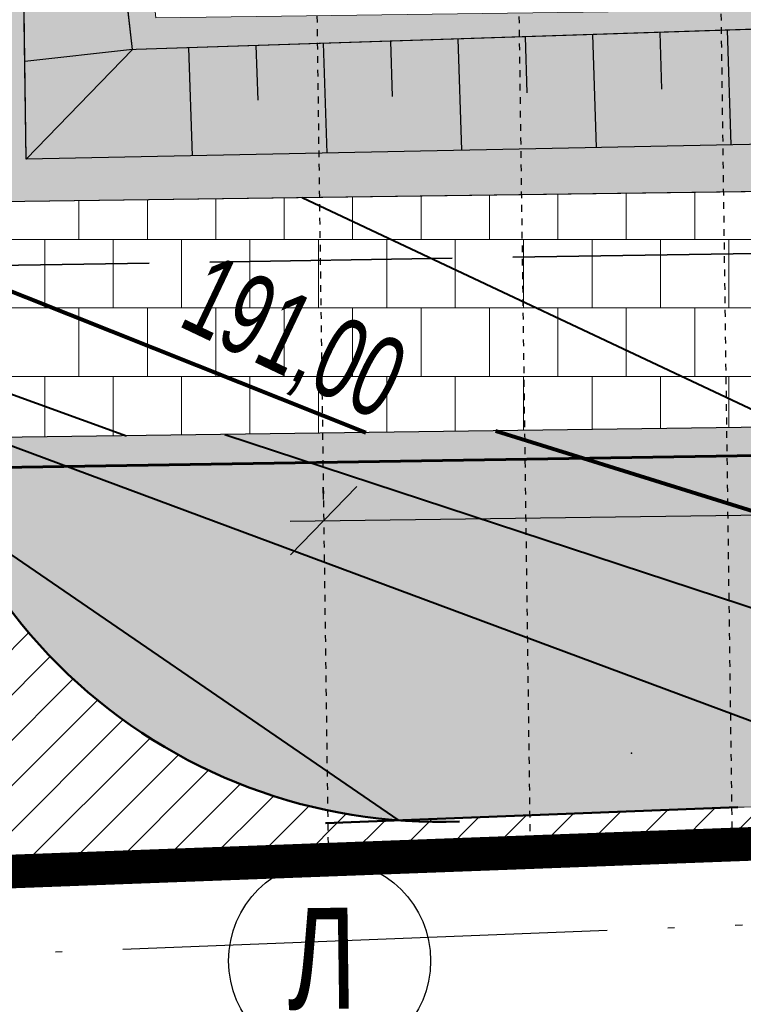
# Model space of a CAD drawing. Header units: millimetres. Extents: x -1417942937 to 6455317, y -572870874 to 774296.
# Tile 46 of 76: x 3227626 to 3227637, y 387129 to 387144. Entities that reach past the tile are written whole.
import ezdxf

# ---------------------------------------------------------------- set-up
doc = ezdxf.new("R2010")
doc.units = ezdxf.units.MM
for name, pattern in [('ACAD_ISO02W100', [15, 12, -3]), ('ACAD_ISO04W100', [30, 24, -3, 0, -3]), ('ОСЕВАЯ', [2, 1.25, -0.25, 0.25, -0.25])]:
    doc.linetypes.add(name, pattern=pattern)
for name, color, linetype in [('02 ВПгоризонтали', 1, 'Continuous'), ('1 Граница благоустройства', 7, 'Continuous'), ('1 Здание', 7, 'Continuous'), ('1 Здание 31.10.22', 7, 'Continuous'), ('1 Координаты', 7, 'Continuous'), ('1 Оси', 7, 'Continuous'), ('1 откос', 7, 'Continuous'), ('1 Разбивочный 1', 7, 'Continuous'), ('ТОЧКИ_ОБОСНОВАНИЯ', 255, 'Continuous')]:
    doc.layers.add(name, color=color, linetype=linetype)
for name, color, linetype, lineweight, true_color in [('41вспом', 7, 'Continuous', 5, 0xac0662), ('41газон', 7, 'Continuous', 20, 0x525229), ('41газон за', 7, 'Continuous', 20, 0x1dd214), ('41откос', 7, 'Continuous', 20, 0xc51dd7), ('41плитка ус', 7, 'Continuous', 20, 0xc37341), ('41плитка1', 7, 'Continuous', 20, 0xd0b89f), ('41проезд', 7, 'Continuous', 20, 0xfff0c2), ('41проезд за', 7, 'Continuous', 20, 0xffc20a)]:
    doc.layers.add(name, color=color, linetype=linetype, lineweight=lineweight, true_color=true_color)
doc.layers.add('ИГ геология', color=7, linetype='Continuous', lineweight=25)
doc.styles.add('ACAD14', font='arial.ttf', dxfattribs={"width": 0.75, "height": 1.5})
doc.dimstyles.new('Генплан-чел', dxfattribs={"dimtxt": 1.5, "dimasz": 0.5, "dimexe": 0.5, "dimexo": 0.5, "dimtad": 1, "dimzin": 0, "dimdsep": 46, "dimtxsty": 'ACAD14', "dimblk": 'OBLIQUE', "dimcen": 1, "dimdle": 0.5, "dimclrd": 256, "dimclre": 256, "dimclrt": 256, "dimadec": 8, "dimazin": 2, "dimtfac": 1, "dimtmove": 0, "dimatfit": 3, "dimldrblk": 'OPEN30', "dimfxl": 0.5, "dimtfill": 1, "dimtfillclr": 256, "dimtolj": 1, "dimtzin": 0, "dimlwd": -1, "dimlwe": -1, "dimarcsym": 0})
doc.dimstyles.new('Генплан-чел-1', dxfattribs={"dimtxt": 1.5, "dimasz": 1, "dimexe": 0.5, "dimexo": 0.5, "dimgap": 0.2, "dimtad": 1, "dimzin": 0, "dimdsep": 46, "dimtxsty": 'ACAD14', "dimblk": 'OBLIQUE', "dimcen": 1, "dimdle": 0.5, "dimclrd": 256, "dimclre": 256, "dimclrt": 256, "dimadec": 4, "dimazin": 2, "dimtfac": 1, "dimtmove": 0, "dimatfit": 3, "dimldrblk": 'OPEN30', "dimfxl": 0.5, "dimtfill": 1, "dimtfillclr": 256, "dimtolj": 1, "dimtzin": 0, "dimlwd": -1, "dimlwe": -1, "dimarcsym": 0})
picture_1 = doc.add_image_def('image2.tif', size_in_pixel=(27388, 31050))
pattern_1 = [(0, (0, 0), (0.15875, 0.3175), [0, -0.3175])]
pattern_2 = [(45, (0, 0), (-0.3367596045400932, 0.3367596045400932), [])]

# ---------------------------------------------------------------- blocks, each defined once
blk = doc.blocks.new('*D29')
at = {"layer": 'Defpoints', "color": 0, "lineweight": 50, "transparency": 16777216}
for p in [(6454558.303988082, 773694.6143965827), (6454558.488795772, 773691.5940054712), (3226949.057835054, 386509.6432582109)]:
    blk.add_point(p, dxfattribs=at)
at = {"layer": 'ИГ геология', "transparency": 16777216}
for p, q in [((6454558.303988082, 773693.6143965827), (6454558.303988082, 773703.405239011)), ((6454558.488795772, 773692.6143965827), (6454558.303988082, 773693.6143965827)), ((6454558.488795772, 773692.0940054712), (6454558.488795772, 773692.6143965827))]:
    blk.add_line(p, q, dxfattribs=at)
at = {"layer": 'ИГ геология', "transparency": 16777216, "insert": (6454556.912617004, 773699.3223177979), "char_height": 1.5, "attachment_point": 5, "rotation": 90, "style": 'ACAD14', "bg_fill": 3, "box_fill_scale": 1.1, "bg_fill_color": 256, "bg_fill_true_color": 13158600, "bg_fill_transparency": 0}
blk.add_mtext('\\A1;3227609.43', dxfattribs=at)
blk = doc.blocks.new('_Oblique')
at = {"color": 0, "linetype": 'ByBlock', "lineweight": -2}
blk.add_line((-0.5, -0.5), (0.5, 0.5), dxfattribs=at)
blk = doc.blocks.new('_Open30')
at = {"color": 0, "linetype": 'ByBlock', "lineweight": -2}
for p, q in [((-1, 0.26794919), (0, 0)), ((0, 0), (-1, -0.26794919)), ((0, 0), (-1, 0))]:
    blk.add_line(p, q, dxfattribs=at)
blk = doc.blocks.new('*D25')
at = {"layer": 'Defpoints', "color": 0, "lineweight": 50, "transparency": 16777216}
for p in [(6454562.788489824, 773693.8040312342), (6454558.488795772, 773691.5940054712), (3226949.057835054, 386509.6432582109)]:
    blk.add_point(p, dxfattribs=at)
at = {"layer": 'ИГ геология', "transparency": 16777216}
for p, q in [((6454560.788489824, 773691.5940054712), (6454561.788489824, 773693.8040312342)), ((6454561.788489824, 773693.8040312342), (6454570.713711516, 773693.8040312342)), ((6454558.988795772, 773691.5940054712), (6454560.788489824, 773691.5940054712))]:
    blk.add_line(p, q, dxfattribs=at)
at = {"layer": 'ИГ геология', "transparency": 16777216, "insert": (6454567.06360067, 773695.195402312), "char_height": 1.5, "attachment_point": 5, "style": 'ACAD14', "bg_fill": 3, "box_fill_scale": 1.1, "bg_fill_color": 256, "bg_fill_true_color": 13158600, "bg_fill_transparency": 0}
blk.add_mtext('\\A1;387181.95', dxfattribs=at)
blk = doc.blocks.new('*D30')
at = {"layer": 'Defpoints', "color": 0, "lineweight": 50, "transparency": 16777216}
for p in [(6454615.395190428, 773691.5940054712), (6454608.624653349, 773688.1099330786), (3226949.057835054, 386509.6432582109)]:
    blk.add_point(p, dxfattribs=at)
at = {"layer": 'ИГ геология', "transparency": 16777216}
for p, q in [((6454610.624653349, 773691.5940054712), (6454609.624653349, 773688.1099330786)), ((6454614.895190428, 773691.5940054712), (6454610.624653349, 773691.5940054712)), ((6454609.624653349, 773688.1099330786), (6454600.699431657, 773688.1099330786))]:
    blk.add_line(p, q, dxfattribs=at)
at = {"layer": 'ИГ геология', "transparency": 16777216, "insert": (6454604.349542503, 773689.5013041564), "char_height": 1.5, "attachment_point": 5, "style": 'ACAD14', "bg_fill": 3, "box_fill_scale": 1.1, "bg_fill_color": 256, "bg_fill_true_color": 13158600, "bg_fill_transparency": 0}
blk.add_mtext('\\A1;387181.95', dxfattribs=at)
blk = doc.blocks.new('*D26')
at = {"layer": 'Defpoints', "color": 0, "lineweight": 50, "transparency": 16777216}
for p in [(6454615.640108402, 773693.469116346), (6454615.395190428, 773691.5940054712), (3226949.057835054, 386509.6432582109)]:
    blk.add_point(p, dxfattribs=at)
at = {"layer": 'ИГ геология', "transparency": 16777216}
for p, q in [((6454615.640108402, 773692.469116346), (6454615.640108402, 773702.2553544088)), ((6454615.395190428, 773692.0940054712), (6454615.395190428, 773692.5940054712)), ((6454615.395190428, 773692.5940054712), (6454615.640108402, 773692.469116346))]:
    blk.add_line(p, q, dxfattribs=at)
at = {"layer": 'ИГ геология', "transparency": 16777216, "insert": (6454614.248737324, 773698.1747353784), "char_height": 1.5, "attachment_point": 5, "rotation": 90, "style": 'ACAD14', "bg_fill": 3, "box_fill_scale": 1.1, "bg_fill_color": 256, "bg_fill_true_color": 13158600, "bg_fill_transparency": 0}
blk.add_mtext('\\A1;3227666.34', dxfattribs=at)
blk = doc.blocks.new('*D31')
at = {"layer": 'Defpoints', "color": 0, "lineweight": 50, "transparency": 16777216}
for p in [(6454620.884130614, 773647.1289968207), (6454616.242581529, 773646.7080288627), (3226949.057835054, 386509.6432582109)]:
    blk.add_point(p, dxfattribs=at)
at = {"layer": 'ИГ геология', "transparency": 16777216}
for p, q in [((6454618.884130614, 773646.7080288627), (6454619.884130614, 773647.1289968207)), ((6454619.884130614, 773647.1289968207), (6454628.800143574, 773647.1289968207)), ((6454616.742581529, 773646.7080288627), (6454618.884130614, 773646.7080288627))]:
    blk.add_line(p, q, dxfattribs=at)
at = {"layer": 'ИГ геология', "transparency": 16777216, "insert": (6454625.154637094, 773648.5203678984), "char_height": 1.5, "attachment_point": 5, "style": 'ACAD14', "bg_fill": 3, "box_fill_scale": 1.1, "bg_fill_color": 256, "bg_fill_true_color": 13158600, "bg_fill_transparency": 0}
blk.add_mtext('\\A1;387137.06', dxfattribs=at)
blk = doc.blocks.new('*D27')
at = {"layer": 'Defpoints', "color": 0, "lineweight": 50, "transparency": 16777216}
for p in [(6454616.242581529, 773646.7080288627), (6454615.749184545, 773644.6369190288), (3226949.057835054, 386509.6432582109)]:
    blk.add_point(p, dxfattribs=at)
at = {"layer": 'ИГ геология', "transparency": 16777216}
for p, q in [((6454616.242581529, 773646.2080288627), (6454616.242581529, 773645.7080288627)), ((6454616.242581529, 773645.7080288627), (6454615.749184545, 773645.6369190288)), ((6454615.749184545, 773645.6369190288), (6454615.749184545, 773635.8437744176))]:
    blk.add_line(p, q, dxfattribs=at)
at = {"layer": 'ИГ геология', "transparency": 16777216, "insert": (6454614.357813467, 773639.9278467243), "char_height": 1.5, "attachment_point": 5, "rotation": 90, "style": 'ACAD14', "bg_fill": 3, "box_fill_scale": 1.1, "bg_fill_color": 256, "bg_fill_true_color": 13158600, "bg_fill_transparency": 0}
blk.add_mtext('\\A1;3227667.18', dxfattribs=at)
blk = doc.blocks.new('*D32')
at = {"layer": 'Defpoints', "color": 0, "lineweight": 50, "transparency": 16777216}
for p in [(6454563.961053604, 773650.5165629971), (6454558.899300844, 773646.6569881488), (3226949.057835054, 386509.6432582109)]:
    blk.add_point(p, dxfattribs=at)
at = {"layer": 'ИГ геология', "transparency": 16777216}
for p, q in [((6454561.961053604, 773646.6569881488), (6454562.961053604, 773650.5165629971)), ((6454562.961053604, 773650.5165629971), (6454571.660661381, 773650.5165629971)), ((6454559.399300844, 773646.6569881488), (6454561.961053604, 773646.6569881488))]:
    blk.add_line(p, q, dxfattribs=at)
at = {"layer": 'ИГ геология', "transparency": 16777216, "insert": (6454568.123357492, 773651.9079340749), "char_height": 1.5, "attachment_point": 5, "style": 'ACAD14', "bg_fill": 3, "box_fill_scale": 1.1, "bg_fill_color": 256, "bg_fill_true_color": 13158600, "bg_fill_transparency": 0}
blk.add_mtext('\\A1;387137.01', dxfattribs=at)
blk = doc.blocks.new('*D28')
at = {"layer": 'Defpoints', "color": 0, "lineweight": 50, "transparency": 16777216}
for p in [(6454557.437152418, 773650.2809526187), (6454558.899300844, 773646.6569881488), (3226949.057835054, 386509.6432582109)]:
    blk.add_point(p, dxfattribs=at)
at = {"layer": 'ИГ геология', "transparency": 16777216}
for p, q in [((6454557.437152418, 773649.2809526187), (6454557.437152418, 773659.0671906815)), ((6454558.899300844, 773648.2809526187), (6454557.437152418, 773649.2809526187)), ((6454558.899300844, 773647.1569881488), (6454558.899300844, 773648.2809526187))]:
    blk.add_line(p, q, dxfattribs=at)
at = {"layer": 'ИГ геология', "transparency": 16777216, "insert": (6454556.04578134, 773654.9865716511), "char_height": 1.5, "attachment_point": 5, "rotation": 90, "style": 'ACAD14', "bg_fill": 3, "box_fill_scale": 1.1, "bg_fill_color": 256, "bg_fill_true_color": 13158600, "bg_fill_transparency": 0}
blk.add_mtext('\\A1;3227609.84', dxfattribs=at)
blk = doc.blocks.new('*D113')
at = {"layer": '1 Разбивочный 1', "color": 1, "lineweight": 30, "transparency": 16777216}
for p, q in [((3227657.396956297, 387137.2092823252), (3227657.394511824, 387137.3910467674)), ((3227630.399397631, 387136.846203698), (3227630.396953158, 387137.0279681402)), ((3227629.903722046, 387136.5212896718), (3227657.901190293, 387136.8978156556))]:
    blk.add_line(p, q, dxfattribs=at)
at = {"layer": 'Defpoints', "color": 0, "transparency": 16777216}
for p in [(3227657.401235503, 387136.8910919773), (3227657.403679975, 387136.7093275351), (3227630.406121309, 387136.3462489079)]:
    blk.add_point(p, dxfattribs=at)
at = {"layer": '1 Разбивочный 1', "color": 1, "lineweight": 30, "transparency": 16777216}
for p, rotation in [((3227657.401235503, 387136.8910919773), 0.7704999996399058), ((3227630.403676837, 387136.5280133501), 180.7704999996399)]:
    blk.add_blockref('_Oblique', p, dxfattribs=dict(at, rotation=rotation))
at = {"layer": '1 Разбивочный 1', "color": 1, "lineweight": 50, "transparency": 16777216, "insert": (3227644.588656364, 387137.6847278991), "char_height": 1.5, "attachment_point": 5, "rotation": 0.7704999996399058, "style": 'ACAD14', "bg_fill": 3, "box_fill_scale": 1.1, "bg_fill_color": 256, "bg_fill_true_color": 13158600, "bg_fill_transparency": 0}
blk.add_mtext('\\A1;27.00', dxfattribs=at)
blk = doc.blocks.new('егыук5к')
at = {"layer": '1 Оси', "color": 1, "linetype": 'ОСЕВАЯ', "lineweight": 25}
for p, q in [((-52577.81706735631, -43882.576405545), (-84716.18023865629, -43882.576405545)), ((-52827.81706735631, -46882.57640554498), (-84717.68023865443, -46882.576405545)), ((-52827.81706735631, -49882.57640554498), (-84717.68023865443, -49882.576405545))]:
    blk.add_line(p, q, dxfattribs=at)
at = {"layer": '1 Оси', "color": 1, "lineweight": 30, "ltscale": 100}
blk.add_circle((-86216.18023865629, -43882.576405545), 1500, dxfattribs=at)
at = {"layer": '1 Оси', "color": 1, "lineweight": 30, "ltscale": 100, "insert": (-85428.95135428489, -43253.98285705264), "char_height": 1500, "attachment_point": 1, "rotation": 270, "style": 'ACAD14'}
blk.add_mtext('\\A1;{\\pql;\\fArial|b0|i0|c204|p38;Л}', dxfattribs=at)

msp = doc.modelspace()

# ---------------------------------------------------------------- linework, layer by layer
at = {"layer": 'ТОЧКИ_ОБОСНОВАНИЯ'}
for p in [(3227634.97228963, 387133.0761923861, 0.0200000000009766), (3227636.19228962, 387131.7661923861, -0.0199999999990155)]:
    msp.add_point(p, dxfattribs=at)

# ---------------------------------------------------------------- pictures from other files: only their frames are drawn
image = msp.add_image(picture_1, insert=(3227525.614622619, 387085.3361425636), size_in_units=(684.5630873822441, 776.0947810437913))
image.dxf.flags = 7

# ---------------------------------------------------------------- next in the draw order: dimensions: what is measured, and where the dimension line sits
at = {"layer": 'ИГ геология'}
dim = msp.add_ordinate_dim(feature_location=(6454558.488795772, 773691.5940054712), offset=(-0.18480768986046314, 3.0203911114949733), dtype=1, origin=(3226949.057835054, 386509.6432582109), dimstyle='Генплан-чел', dxfattribs=at)
dim.commit()
dim.dimension.update_dxf_attribs({"geometry": '*D29', "text_midpoint": (6454556.912617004, 773699.3223177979)})

# ---------------------------------------------------------------- next in the draw order: dimensions: what is measured, and where the dimension line sits
dim = msp.add_ordinate_dim(feature_location=(6454558.488795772, 773691.5940054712), offset=(4.299694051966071, 2.2100257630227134), dtype=0, origin=(3226949.057835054, 386509.6432582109), dimstyle='Генплан-чел', dxfattribs=at)
dim.commit()
dim.dimension.update_dxf_attribs({"geometry": '*D25', "text_midpoint": (6454567.06360067, 773695.195402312)})

# ---------------------------------------------------------------- next in the draw order: dimensions: what is measured, and where the dimension line sits
dim = msp.add_ordinate_dim(feature_location=(6454615.395190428, 773691.5940054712), offset=(-6.770537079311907, -3.48407239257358), dtype=0, origin=(3226949.057835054, 386509.6432582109), dimstyle='Генплан-чел', dxfattribs=at)
dim.commit()
dim.dimension.update_dxf_attribs({"geometry": '*D30', "text_midpoint": (6454604.349542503, 773689.5013041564)})

# ---------------------------------------------------------------- next in the draw order: dimensions: what is measured, and where the dimension line sits
dim = msp.add_ordinate_dim(feature_location=(6454615.395190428, 773691.5940054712), offset=(0.24491797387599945, 1.8751108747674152), dtype=1, origin=(3226949.057835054, 386509.6432582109), dimstyle='Генплан-чел', dxfattribs=at)
dim.commit()
dim.dimension.update_dxf_attribs({"geometry": '*D26', "text_midpoint": (6454614.248737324, 773698.1747353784)})

# ---------------------------------------------------------------- next in the draw order: dimensions: what is measured, and where the dimension line sits
dim = msp.add_ordinate_dim(feature_location=(6454616.242581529, 773646.7080288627), offset=(4.641549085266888, 0.4209679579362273), dtype=0, origin=(3226949.057835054, 386509.6432582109), dimstyle='Генплан-чел', dxfattribs=at)
dim.commit()
dim.dimension.update_dxf_attribs({"geometry": '*D31', "text_midpoint": (6454625.154637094, 773648.5203678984)})

# ---------------------------------------------------------------- next in the draw order: dimensions: what is measured, and where the dimension line sits
dim = msp.add_ordinate_dim(feature_location=(6454616.242581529, 773646.7080288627), offset=(-0.4933969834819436, -2.0711098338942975), dtype=1, origin=(3226949.057835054, 386509.6432582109), dimstyle='Генплан-чел', dxfattribs=at)
dim.commit()
dim.dimension.update_dxf_attribs({"geometry": '*D27', "text_midpoint": (6454614.357813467, 773639.9278467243)})

# ---------------------------------------------------------------- next in the draw order: dimensions: what is measured, and where the dimension line sits
dim = msp.add_ordinate_dim(feature_location=(6454558.899300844, 773646.6569881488), offset=(5.061752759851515, 3.859574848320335), dtype=0, origin=(3226949.057835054, 386509.6432582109), dimstyle='Генплан-чел', dxfattribs=at)
dim.commit()
dim.dimension.update_dxf_attribs({"geometry": '*D32', "text_midpoint": (6454568.123357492, 773651.9079340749)})

# ---------------------------------------------------------------- next in the draw order: dimensions: what is measured, and where the dimension line sits
dim = msp.add_ordinate_dim(feature_location=(6454558.899300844, 773646.6569881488), offset=(-1.4621484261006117, 3.6239644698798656), dtype=1, origin=(3226949.057835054, 386509.6432582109), dimstyle='Генплан-чел', dxfattribs=at)
dim.commit()
dim.dimension.update_dxf_attribs({"geometry": '*D28', "text_midpoint": (6454556.04578134, 773654.9865716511)})

# ---------------------------------------------------------------- next in the draw order: hatches: boundary and pattern name
at = {"layer": '41газон', "lineweight": 20}
h = msp.add_hatch(dxfattribs=at)
h.set_pattern_fill('DOTS', color=256, scale=0.2)
h.set_pattern_definition(pattern_1)
edge = h.paths.add_edge_path()
edge.add_line((3227625.59251805, 387141.2667581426), (3227625.386775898, 387156.5649667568))
edge.add_arc((3227635.885826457, 387156.7061661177), 10.4999999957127, 148.3303476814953, 180.7705115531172, ccw=False)
edge.add_line((3227626.949388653, 387162.2188858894), (3227626.64128219, 387160.7741387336))
edge.add_arc((3227635.885826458, 387156.7061661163), 10.09999999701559, 156.2485680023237, 180.7705115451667)
edge.add_line((3227625.786739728, 387156.5703457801), (3227625.984084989, 387141.8964982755))
edge.add_line((3227625.984084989, 387141.8964982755), (3227641.068246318, 387142.2090411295))
edge.add_line((3227641.068246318, 387142.2090411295), (3227663.57798152, 387142.6754413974))
edge.add_line((3227663.57798152, 387142.6754413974), (3227661.056778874, 387146.9097515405))
edge.add_line((3227661.056778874, 387146.9097515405), (3227661.634075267, 387146.9175182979))
edge.add_line((3227661.634075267, 387146.9175182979), (3227664.685618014, 387141.7925124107))
edge.add_line((3227664.685618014, 387141.7925124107), (3227639.578253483, 387141.4548491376))
edge.add_line((3227639.578253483, 387141.4548491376), (3227625.59251805, 387141.2667581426))
h = msp.add_hatch(dxfattribs=at)
h.set_pattern_fill('DOTS', color=256, scale=0.2)
h.set_pattern_definition(pattern_1)
edge = h.paths.add_edge_path()
edge.add_line((3227626.949388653, 387162.2188858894), (3227626.638597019, 387160.7680311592))
edge.add_arc((3227638.325333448, 387157.0969172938), 12.24977082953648, 162.5611130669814, 182.4448021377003)
edge.add_line((3227626.086712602, 387156.5743800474), (3227627.562267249, 387143.5295415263))
edge.add_line((3227627.562267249, 387143.5295415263), (3227640.390898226, 387143.9453821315))
edge.add_line((3227640.390898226, 387143.9453821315), (3227662.618043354, 387143.2125814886))
edge.add_line((3227662.618043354, 387143.2125814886), (3227661.056778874, 387146.9097515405))
edge.add_line((3227661.056778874, 387146.9097515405), (3227659.596973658, 387146.8901117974))
edge.add_line((3227659.596973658, 387146.8901117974), (3227659.630159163, 387144.4225258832))
edge.add_line((3227659.630159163, 387144.4225258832), (3227627.912872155, 387143.9959736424))
edge.add_line((3227627.912872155, 387143.9959736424), (3227627.084180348, 387152.1962850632))
edge.add_line((3227627.084180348, 387152.1962850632), (3227626.949388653, 387162.2188858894))
at = {"layer": '41откос', "lineweight": 20}
h = msp.add_hatch(dxfattribs=at)
h.set_pattern_fill('DOTS', color=256, scale=0.2)
h.set_pattern_definition(pattern_1)
edge = h.paths.add_edge_path()
edge.add_arc((3227638.322134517, 387157.0973382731), 12.24659278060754, 162.5585068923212, 182.4474083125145)
edge.add_line((3227626.086712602, 387156.5743800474), (3227627.562267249, 387143.5295415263))
edge.add_line((3227627.562267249, 387143.5295415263), (3227627.619473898, 387143.5290242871))
edge.add_line((3227627.619473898, 387143.5290242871), (3227640.390898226, 387143.9453821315))
edge.add_line((3227640.390898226, 387143.9453821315), (3227662.618043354, 387143.2125814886))
edge.add_line((3227662.618043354, 387143.2125814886), (3227661.056778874, 387146.9097515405))
edge.add_line((3227661.056778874, 387146.9097515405), (3227663.57798152, 387142.6754413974))
edge.add_line((3227663.57798152, 387142.6754413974), (3227641.068246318, 387142.2090411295))
edge.add_line((3227641.068246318, 387142.2090411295), (3227625.984084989, 387141.8964982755))
edge.add_line((3227625.984084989, 387141.8964982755), (3227625.786739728, 387156.5703457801))
edge.add_arc((3227635.885826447, 387156.7061661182), 10.09999998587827, 156.286415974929, 180.7705115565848, ccw=False)
at = {"layer": '41плитка1'}
h = msp.add_hatch(dxfattribs=at)
h.set_pattern_fill('AR-HBONE', color=256, scale=0.005)
h.set_pattern_definition([(45, (0, 0), (7.105427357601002e-17, 0.7184204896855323), [1.524, -0.508]), (135, (0.35921, 0.35921), (7.105427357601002e-17, 0.7184204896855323), [1.524, -0.508])])
edge = h.paths.add_edge_path()
edge.add_line((3227636.168886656, 387163.7888395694), (3227636.143072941, 387165.7082786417))
edge.add_line((3227636.143072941, 387165.7082786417), (3227634.143253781, 387165.6813839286))
edge.add_line((3227634.143253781, 387165.6813839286), (3227634.169067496, 387163.7619448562))
edge.add_line((3227634.169067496, 387163.7619448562), (3227629.708196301, 387163.7019525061))
edge.add_line((3227629.708196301, 387163.7019525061), (3227626.949388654, 387162.2188858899))
edge.add_arc((3227635.885826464, 387156.7061661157), 10.50000000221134, 148.330347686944, 180.770511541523)
edge.add_line((3227625.386775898, 387156.5649667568), (3227625.59251805, 387141.2667581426))
edge.add_line((3227625.59251805, 387141.2667581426), (3227624.092653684, 387141.2465868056))
edge.add_line((3227624.092653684, 387141.2465868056), (3227623.886911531, 387156.5447954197))
edge.add_arc((3227635.885826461, 387156.7061661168), 11.99999999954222, 90.77051153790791, 180.7705115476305, ccw=False)
edge.add_line((3227635.724455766, 387168.7050810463), (3227637.750417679, 387167.2321921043))
edge.add_line((3227637.750417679, 387167.2321921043), (3227637.754989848, 387166.892222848))
edge.add_line((3227637.754989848, 387166.892222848), (3227659.907002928, 387167.1901402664))
edge.add_line((3227659.907002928, 387167.1901402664), (3227657.36569529, 387164.0739063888))
edge.add_line((3227657.36569529, 387164.0739063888), (3227636.168886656, 387163.7888395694))

# ---------------------------------------------------------------- next in the draw order: linework, layer by layer
at = {"color": 6, "linetype": 'ACAD_ISO02W100', "lineweight": 35, "ltscale": 0.3}
msp.add_lwpolyline([(3227663.225851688, 387179.9318577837), (3227663.806005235, 387140.9264962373), (3227612.933000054, 387140.1199293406), (3227612.304125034, 387179.247022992)], close=True, dxfattribs=at)
at = {"layer": '02 ВПгоризонтали', "color": 1, "lineweight": 40}
msp.add_lwpolyline([(3227624.181326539, 387138.9846313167), (3227627.47329588, 387137.7917357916)], dxfattribs=at)
at = {"layer": '1 Здание', "color": 7, "lineweight": 30}
msp.add_line((3227639.578253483, 387141.4548491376), (3227625.59251805, 387141.2667581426), dxfattribs=at)
at = {"layer": '1 Здание', "color": 7, "lineweight": 50}
msp.add_line((3227630.431867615, 387132.0342964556), (3227636.555665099, 387132.2735247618), dxfattribs=at)
at = {"layer": '1 Здание', "color": 7, "linetype": 'ACAD_ISO04W100', "lineweight": 30, "ltscale": 0.3, "elevation": -0.160000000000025}
msp.add_lwpolyline([(3227609.233977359, 387129.4548585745), (3227636.623977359, 387130.5248585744)], dxfattribs=at)
at = {"layer": '1 Здание', "color": 7, "lineweight": 50}
msp.add_arc((3227632.109403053, 387140.054959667), 8, 180.7705115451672, 272.237142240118, dxfattribs=at)
at = {"layer": '1 откос', "color": 7, "lineweight": 30}
for p, q in [((3227625.984084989, 387141.8964982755), (3227625.786739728, 387156.5703457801)), ((3227627.562267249, 387143.5295415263), (3227626.086712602, 387156.5743800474)), ((3227640.390898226, 387143.9453821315), (3227627.619473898, 387143.5290242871)), ((3227634.394084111, 387143.7498815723), (3227634.448787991, 387142.071886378)), ((3227635.39355313, 387143.7824649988), (3227635.421098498, 387142.9375341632)), ((3227636.393022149, 387143.8150484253), (3227636.448499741, 387142.1133202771)), ((3227629.396739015, 387143.5869644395), (3227629.423123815, 387142.777633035)), ((3227630.396208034, 387143.6195478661), (3227630.44936449, 387141.9890185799)), ((3227631.395677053, 387143.6521312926), (3227631.42244871, 387142.830933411)), ((3227632.395146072, 387143.6847147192), (3227632.449076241, 387142.030452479)), ((3227633.394615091, 387143.7172981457), (3227633.421773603, 387142.8842337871)), ((3227627.562267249, 387143.5295415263), (3227625.964553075, 387143.3488175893)), ((3227628.397269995, 387143.554381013), (3227628.44965274, 387141.9475846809)), ((3227641.068246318, 387142.2090411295), (3227625.984084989, 387141.8964982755))]:
    msp.add_line(p, q, dxfattribs=at)
msp.add_lwpolyline([(3227627.562267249, 387143.5295415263), (3227625.984084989, 387141.8964982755)], dxfattribs=at)
at = {"layer": '41вспом'}
for points in [[(3227625.59251805, 387141.2667581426), (3227625.386775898, 387156.5649667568, -0.1424998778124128), (3227626.949388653, 387162.2188858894), (3227626.64128219, 387160.7741387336, 0.1074073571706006), (3227625.786739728, 387156.5703457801), (3227625.984084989, 387141.8964982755), (3227641.068246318, 387142.2090411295), (3227663.57798152, 387142.6754413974), (3227661.056778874, 387146.9097515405), (3227661.634075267, 387146.9175182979), (3227664.685618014, 387141.7925124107), (3227639.578253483, 387141.4548491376)], [(3227626.949388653, 387162.2188858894), (3227626.638597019, 387160.7680311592, 0.08697729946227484), (3227626.086712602, 387156.5743800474), (3227627.562267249, 387143.5295415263), (3227640.390898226, 387143.9453821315), (3227662.618043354, 387143.2125814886), (3227661.056778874, 387146.9097515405), (3227659.596973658, 387146.8901117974), (3227659.630159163, 387144.4225258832), (3227627.912872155, 387143.9959736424), (3227627.084180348, 387152.1962850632)], [(3227626.638597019, 387160.7680311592, 0.08700021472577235), (3227626.086712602, 387156.5743800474), (3227627.562267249, 387143.5295415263), (3227627.619473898, 387143.5290242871), (3227640.390898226, 387143.9453821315), (3227662.618043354, 387143.2125814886), (3227661.056778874, 387146.9097515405), (3227663.57798152, 387142.6754413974), (3227641.068246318, 387142.2090411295), (3227625.984084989, 387141.8964982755), (3227625.786739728, 387156.5703457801, -0.1072403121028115)]]:
    msp.add_lwpolyline(points, format="xyb", close=True, dxfattribs=at)

# ---------------------------------------------------------------- next in the draw order: dimensions: what is measured, and where the dimension line sits
at = {"layer": '1 Разбивочный 1', "color": 5, "lineweight": 50}
dim = msp.add_linear_dim(base=(3227657.401235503, 387136.8910919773), p1=(3227630.406121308, 387136.3462489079), p2=(3227657.403679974, 387136.7093275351), angle=0.7704999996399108, dimstyle='Генплан-чел-1', override={"dimclrd": 1, "dimclre": 1, "dimclrt": 1, "dimlwd": 30, "dimlwe": 30}, dxfattribs=at)
dim.commit()
dim.dimension.update_dxf_attribs({"geometry": '*D113', "text_midpoint": (3227644.601644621, 387136.7189557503), "dimtype": 161})

# ---------------------------------------------------------------- next in the draw order: hatches: boundary and pattern name
at = {"layer": '41газон', "lineweight": 20}
h = msp.add_hatch(dxfattribs=at)
h.set_pattern_fill('DOTS', color=256, scale=0.2)
h.set_pattern_definition(pattern_1)
edge = h.paths.add_edge_path()
edge.add_line((3227666.149752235, 387177.2140394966), (3227666.31364582, 387177.2579546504))
edge.add_line((3227666.31364582, 387177.2579546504), (3227666.321920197, 387176.3497913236))
edge.add_arc((3227662.459496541, 387178.6588351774), 4.500000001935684, 270.7705115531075, 329.1280670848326, ccw=False)
edge.add_line((3227662.520010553, 387174.1592420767), (3227660.276269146, 387174.1290665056))
edge.add_line((3227660.276269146, 387174.1290665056), (3227660.297695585, 387172.5358775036))
edge.add_line((3227660.297695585, 387172.5358775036), (3227636.037120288, 387172.2096025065))
edge.add_arc((3227636.010225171, 387174.209421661), 1.999999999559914, 180.7705115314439, 270.77051155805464, ccw=False)
edge.add_line((3227634.010406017, 387174.1825265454), (3227633.951019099, 387178.5983132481))
edge.add_line((3227633.951019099, 387178.5983132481), (3227622.859177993, 387178.449141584))
edge.add_line((3227622.859177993, 387178.449141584), (3227622.9216816, 387173.80160965))
edge.add_arc((3227620.921862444, 387173.7747145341), 2.000000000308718, -89.22685679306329, 0.7705115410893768, ccw=False)
edge.add_line((3227620.948849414, 387171.7748966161), (3227612.90661749, 387171.6667384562))
edge.add_line((3227612.90661749, 387171.6667384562), (3227612.960407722, 387167.6671001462))
edge.add_line((3227612.960407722, 387167.6671001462), (3227613.099767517, 387157.3048325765))
edge.add_line((3227613.099767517, 387157.3048325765), (3227618.375238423, 387157.3757811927))
edge.add_arc((3227618.402133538, 387155.3759620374), 2.000000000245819, 0.7705115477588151, 90.7705115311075, ccw=False)
edge.add_line((3227620.401952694, 387155.4028571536), (3227620.512654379, 387147.1714982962))
edge.add_line((3227620.512654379, 387147.1714982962), (3227620.623356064, 387138.9401394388))
edge.add_arc((3227612.624079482, 387138.8325589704), 7.999999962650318, -11.490256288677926, 0.7705115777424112, ccw=False)
edge.add_line((3227620.463748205, 387137.2389486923), (3227619.436438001, 387137.2226611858))
edge.add_arc((3227612.62407946, 387138.8325589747), 6.999999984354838, 346.7037878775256, 359.9025576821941)
edge.add_line((3227619.624069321, 387138.8206541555), (3227619.402042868, 387155.3894280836))
edge.add_arc((3227618.402133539, 387155.3759620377), 1.000000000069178, 0.7715709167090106, 90.7705115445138)
edge.add_line((3227618.388685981, 387156.3758716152), (3227612.613260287, 387156.2981992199))
edge.add_line((3227612.613260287, 387156.2981992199), (3227612.385677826, 387173.2203706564))
edge.add_line((3227612.385677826, 387173.2203706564), (3227618.144105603, 387179.1357974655))
edge.add_line((3227618.144105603, 387179.1357974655), (3227634.940843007, 387179.3616929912))
edge.add_line((3227634.940843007, 387179.3616929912), (3227635.023763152, 387173.1960645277))
edge.add_line((3227635.023763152, 387173.1960645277), (3227662.460071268, 387175.1628601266))
edge.add_arc((3227662.102559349, 387180.1500622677), 4.999999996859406, 274.10028374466, 324.0411151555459)
h = msp.add_hatch(dxfattribs=at)
h.set_pattern_fill('DOTS', color=256, scale=0.2)
h.set_pattern_definition(pattern_1)
edge = h.paths.add_edge_path()
edge.add_line((3227624.448331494, 387137.7510537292), (3227624.59708876, 387137.3044808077))
edge.add_line((3227624.59708876, 387137.3044808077), (3227664.331050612, 387137.9344435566))
edge.add_arc((3227662.54845981, 387133.2630015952), 4.999999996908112, 69.11348233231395, 90.77051154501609)
edge.add_line((3227662.48122202, 387138.2625494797), (3227624.448331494, 387137.7510537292))
at = {"layer": '41газон за', "lineweight": 20}
h = msp.add_hatch(dxfattribs=at)
h.set_pattern_fill('DOTS', color=256, scale=0.2)
h.set_pattern_definition(pattern_1)
edge = h.paths.add_edge_path()
edge.add_arc((3227632.109403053, 387140.0549596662), 7.999999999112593, 200.1091620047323, 265.768319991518)
edge.add_line((3227631.519086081, 387132.076769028), (3227636.645654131, 387132.2758816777))
edge.add_line((3227636.645654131, 387132.2758816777), (3227659.609659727, 387132.5818910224))
edge.add_line((3227659.609659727, 387132.5818910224), (3227664.022393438, 387132.7466705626))
edge.add_arc((3227662.619536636, 387140.6227097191), 7.99999999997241, 280.0994397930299, 309.2069500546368)
edge.add_line((3227667.676523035, 387134.4237671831), (3227666.844576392, 387135.8210051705))
edge.add_arc((3227662.548459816, 387133.2630016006), 4.999999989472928, 30.77051150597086, 69.11348237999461)
edge.add_line((3227664.331050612, 387137.9344435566), (3227624.597088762, 387137.3044808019))
at = {"layer": '41откос', "lineweight": 20}
h = msp.add_hatch(dxfattribs=at)
h.set_pattern_fill('DOTS', color=256, scale=0.2)
h.set_pattern_definition(pattern_1)
edge = h.paths.add_edge_path()
edge.add_line((3227618.144105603, 387179.1357974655), (3227634.940843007, 387179.3616929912))
edge.add_line((3227634.940843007, 387179.3616929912), (3227635.023763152, 387173.1960645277))
edge.add_line((3227635.023763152, 387173.1960645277), (3227662.460071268, 387175.1628601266))
edge.add_arc((3227662.102559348, 387180.1500622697), 4.999999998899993, 274.1002837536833, 324.0411151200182)
edge.add_arc((3227661.649623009, 387181.6708817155), 6.333609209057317, 277.20500136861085, 315.2768953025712, ccw=False)
edge.add_line((3227662.443983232, 387175.3872842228), (3227636.354827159, 387174.6131510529))
edge.add_line((3227636.354827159, 387174.6131510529), (3227636.264934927, 387181.2971974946))
edge.add_line((3227636.264934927, 387181.2971974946), (3227616.914753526, 387181.6003450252))
edge.add_line((3227616.914753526, 387181.6003450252), (3227609.765920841, 387174.2566050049))
edge.add_line((3227609.765920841, 387174.2566050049), (3227610.256206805, 387153.8710758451))
edge.add_line((3227610.256206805, 387153.8710758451), (3227617.366348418, 387154.3119370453))
edge.add_line((3227617.366348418, 387154.3119370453), (3227619.323473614, 387138.9226576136))
edge.add_arc((3227600.930212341, 387138.9329190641), 18.39326413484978, 354.6551990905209, 359.9680351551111, ccw=False)
edge.add_line((3227619.243505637, 387137.2196023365), (3227619.436438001, 387137.2226611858))
edge.add_arc((3227612.624079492, 387138.8325589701), 6.9999999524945, 346.7037878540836, 360.7705115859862)
edge.add_line((3227619.623446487, 387138.9266918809), (3227619.402042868, 387155.3894280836))
edge.add_arc((3227618.402133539, 387155.3759620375), 1.00000000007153, 0.7715709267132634, 90.7705115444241)
edge.add_line((3227618.388685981, 387156.3758716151), (3227612.613260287, 387156.2981992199))
edge.add_line((3227612.613260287, 387156.2981992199), (3227612.385677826, 387173.2203706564))
edge.add_line((3227612.385677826, 387173.2203706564), (3227618.144105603, 387179.1357974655))
at = {"layer": '41плитка ус'}
h = msp.add_hatch(dxfattribs=at)
h.set_pattern_fill('AR-B88', color=256, scale=0.005)
h.set_pattern_definition([(0, (0, 0), (0, 1.016), []), (90, (0, 0), (-0.5079999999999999, 1.016), [1.016, -1.016])])
edge = h.paths.add_edge_path()
edge.add_line((3227624.092653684, 387141.2465868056), (3227624.110126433, 387139.9473792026))
edge.add_arc((3227632.109403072, 387140.0549596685), 8.000000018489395, 180.7705115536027, 196.7375532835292)
edge.add_line((3227624.448331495, 387137.7510537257), (3227662.48122202, 387138.2625494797))
edge.add_arc((3227662.54845981, 387133.2630015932), 4.999999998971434, 69.11348233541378, 90.77051154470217, ccw=False)
edge.add_line((3227664.331050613, 387137.9344435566), (3227666.671588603, 387137.9715516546))
edge.add_line((3227666.671588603, 387137.9715516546), (3227666.636536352, 387141.8187498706))
edge.add_line((3227666.636536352, 387141.8187498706), (3227664.685618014, 387141.7925124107))
edge.add_line((3227664.685618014, 387141.7925124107), (3227625.59251805, 387141.2667581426))
edge.add_line((3227625.59251805, 387141.2667581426), (3227624.092653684, 387141.2465868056))
at = {"layer": '41проезд'}
h = msp.add_hatch(dxfattribs=at)
h.set_pattern_fill('ANSI31,_O', color=256, scale=0.15)
h.set_pattern_definition(pattern_2)
edge = h.paths.add_edge_path()
edge.add_arc((3227612.624079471, 387138.8325589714), 7.999999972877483, 348.5097437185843, 360.7705115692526)
edge.add_line((3227620.623356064, 387138.9401394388), (3227620.401952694, 387155.4028571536))
edge.add_arc((3227618.402133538, 387155.3759620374), 2.000000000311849, 0.7705115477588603, 90.77051153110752)
edge.add_line((3227618.375238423, 387157.3757811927), (3227613.099767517, 387157.3048325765))
edge.add_line((3227613.099767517, 387157.3048325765), (3227612.960407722, 387167.6671001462))
edge.add_line((3227612.960407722, 387167.6671001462), (3227615.460181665, 387167.7007190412))
edge.add_line((3227615.460181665, 387167.7007190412), (3227615.406391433, 387171.7003573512))
edge.add_line((3227615.406391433, 387171.7003573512), (3227620.948849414, 387171.7748966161))
edge.add_arc((3227620.921862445, 387173.7747145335), 1.999999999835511, 270.7731431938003, 360.7705115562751)
edge.add_line((3227622.9216816, 387173.80160965), (3227622.859177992, 387178.4491415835))
edge.add_line((3227622.859177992, 387178.4491415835), (3227633.951019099, 387178.5983132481))
edge.add_line((3227633.951019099, 387178.5983132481), (3227634.010406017, 387174.1825265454))
edge.add_arc((3227636.010225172, 387174.2094216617), 2.000000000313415, 180.7705115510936, 270.7705115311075)
edge.add_line((3227636.037120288, 387172.2096025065), (3227662.541436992, 387172.5660530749))
edge.add_line((3227662.541436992, 387172.5660530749), (3227662.54018189, 387172.6593777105))
edge.add_arc((3227662.459496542, 387178.6588351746), 5.999999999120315, 270.7705115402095, 310.329074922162)
edge.add_line((3227666.342556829, 387174.0847950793), (3227666.395559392, 387168.2674406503))
edge.add_arc((3227663.316883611, 387162.8224634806), 6.255079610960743, 60.51549889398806, 89.34230681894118)
edge.add_line((3227663.38868354, 387169.0771309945), (3227662.044608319, 387169.0590548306))
edge.add_line((3227662.044608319, 387169.0590548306), (3227635.724455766, 387168.7050810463))
edge.add_arc((3227635.885826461, 387156.7061661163), 11.9999999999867, 90.77051154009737, 180.7705115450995)
edge.add_line((3227623.886911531, 387156.5447954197), (3227624.110126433, 387139.9473792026))
edge.add_arc((3227632.109403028, 387140.0549596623), 7.999999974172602, 180.7705115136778, 200.1091620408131)
edge.add_line((3227624.597088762, 387137.3044808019), (3227620.463748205, 387137.2389486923))
at = {"layer": '41проезд за'}
h = msp.add_hatch(dxfattribs=at)
h.set_pattern_fill('ANSI31,_O', color=256, scale=0.15)
h.set_pattern_definition(pattern_2)
edge = h.paths.add_edge_path()
edge.add_line((3227659.609659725, 387132.5818910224), (3227613.228312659, 387130.8499267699))
edge.add_line((3227613.228312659, 387130.8499267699), (3227613.224163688, 387130.8554474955))
edge.add_arc((3227612.624794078, 387138.8321864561), 7.999225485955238, 274.2971115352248, 348.5113388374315)
edge.add_line((3227620.463748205, 387137.2389486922), (3227624.597088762, 387137.3044808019))
edge.add_arc((3227632.109403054, 387140.0549596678), 8.000000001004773, 200.109162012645, 265.7683199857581)
edge.add_line((3227631.519086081, 387132.076769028), (3227636.555665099, 387132.2735247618))
edge.add_line((3227636.555665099, 387132.2735247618), (3227659.609659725, 387132.5818910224))

# ---------------------------------------------------------------- next in the draw order: linework, layer by layer
at = {"color": 3, "lineweight": 60}
msp.add_lwpolyline([(3227666.180967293, 387182.9718717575), (3227666.850245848, 387137.9743841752), (3227609.981588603, 387137.0727591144), (3227609.256174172, 387182.2063030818)], close=True, dxfattribs=at)
at = {"layer": '02 ВПгоризонтали', "color": 1, "lineweight": 40}
for points in [[(3227630.081803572, 387141.327133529), (3227637.313649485, 387137.9240764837)], [(3227625.435203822, 387137.7643259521), (3227640.06282309, 387132.3214175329)], [(3227628.935879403, 387137.811405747), (3227645.402352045, 387132.3925700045)], [(3227624.883399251, 387136.6220499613), (3227631.519086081, 387132.076769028)]]:
    msp.add_lwpolyline(points, dxfattribs=at)
at = {"layer": '02 ВПгоризонтали', "color": 1, "lineweight": 80, "ltscale": 200}
for points in [[(3227624.101361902, 387140.5990766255), (3227631.030315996, 387137.8395733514)], [(3227632.95668275, 387137.8654806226), (3227650.295977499, 387132.4577805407)]]:
    msp.add_lwpolyline(points, dxfattribs=at)
at = {"layer": '1 Граница благоустройства', "color": 32, "linetype": 'ACAD_ISO04W100', "lineweight": 50, "ltscale": 0.5, "true_color": 0xcd6928}
msp.add_lwpolyline([(3227612.914841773, 387130.8378446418, 0.5, 0.5, 0), (3227612.895776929, 387132.0403312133, 0.5, 0.5, 0), (3227616.497552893, 387133.5589131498, 0.5, 0.5, 0), (3227617.12795214, 387134.4062901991, 0.5, 0.5, 0), (3227612.397276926, 387137.1110586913, 0.5, 0.5, 0), (3227609.981588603, 387137.0727591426, 0.5, 0.5, 0), (3227609.955622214, 387138.6883254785, 0.5, 0.5, 0), (3227609.214045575, 387139.1240991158, 0.5, 0.5, 0), (3227602.030582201, 387151.1813602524, 0.5, 0.5, 0), (3227600.417929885, 387154.8720883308, 0.5, 0.5, 0), (3227599.647168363, 387154.4967709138, 0.5, 0.5, 0), (3227598.364967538, 387156.850309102, 0.5, 0.5, 0), (3227601.015582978, 387158.1651402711, 0.5, 0.5, 0), (3227602.13676987, 387155.7767864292, 0.5, 0.5, 0), (3227601.452209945, 387155.3865674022, 0.5, 0.5, 0), (3227604.017371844, 387152.0541526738, 0.5, 0.5, 0), (3227609.90269612, 387141.9812599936, 0.5, 0.5, 0), (3227609.256174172, 387182.2063030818, 0.5, 0.5, 0), (3227666.261588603, 387182.9715516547, 0.5, 0.5, 0), (3227666.29576737, 387179.2202235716, 0.5, 0.5, 0), (3227668.569916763, 387179.2409435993, 0.5, 0.5, 0), (3227670.97228963, 387133.006192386, 0.5, 0.5, 0), (3227612.527643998, 387130.8237625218, 0, 0, 0)], format="xyseb", dxfattribs=at)
at = {"layer": '1 Здание', "color": 7, "lineweight": 30}
msp.add_line((3227662.48122202, 387138.2625494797), (3227624.448331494, 387137.7510537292), dxfattribs=at)
at = {"layer": '1 Координаты', "color": 5, "lineweight": 50}
msp.add_lwpolyline([(3227609.981588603, 387137.0727591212), (3227609.271588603, 387182.0615516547), (3227666.261588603, 387182.9715516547), (3227666.671588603, 387137.9715516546)], close=True, dxfattribs=at)
at = {"layer": '41вспом', "color": 1}
msp.add_lwpolyline([(3227612.914841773, 387130.8378446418), (3227612.895776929, 387132.0403312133), (3227616.497552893, 387133.5589131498), (3227617.635811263, 387135.088949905), (3227617.144402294, 387137.1863220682), (3227609.981588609, 387137.072758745), (3227609.271588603, 387182.0615516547), (3227666.261588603, 387182.9715516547), (3227666.29576737, 387179.2202235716), (3227668.569916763, 387179.2409435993), (3227670.97228963, 387133.006192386), (3227612.527643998, 387130.8237625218)], dxfattribs=at)
at = {"layer": '41вспом', "color": 4}
msp.add_lwpolyline([(3227609.981588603, 387137.0727591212), (3227609.271588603, 387182.0615516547), (3227666.261588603, 387182.9715516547), (3227666.671588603, 387137.9715516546)], close=True, dxfattribs=at)
at = {"layer": '41вспом'}
for points in [[(3227624.092653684, 387141.2465868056), (3227624.110126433, 387139.9473792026, 0.06978230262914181), (3227624.448331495, 387137.7510537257), (3227662.48122202, 387138.2625494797, -0.09477889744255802), (3227664.331050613, 387137.9344435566), (3227666.671588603, 387137.9715516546), (3227666.636536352, 387141.8187498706), (3227664.685618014, 387141.7925124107), (3227625.59251805, 387141.2667581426)], [(3227624.448331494, 387137.7510537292), (3227624.59708876, 387137.3044808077), (3227664.331050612, 387137.9344435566, 0.0947788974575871), (3227662.48122202, 387138.2625494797)], [(3227624.597088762, 387137.3044808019, 0.2945965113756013), (3227631.519086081, 387132.076769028), (3227636.645654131, 387132.2758816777), (3227659.609659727, 387132.5818910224), (3227664.022393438, 387132.7466705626, 0.1276927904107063), (3227667.676523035, 387134.4237671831), (3227666.844576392, 387135.8210051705, 0.1688813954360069), (3227664.331050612, 387137.9344435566)], [(3227659.609659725, 387132.5818910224), (3227613.228312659, 387130.8499267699), (3227613.224163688, 387130.8554474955, 0.33563503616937), (3227620.463748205, 387137.2389486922), (3227624.597088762, 387137.3044808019, 0.2945965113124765), (3227631.519086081, 387132.076769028), (3227636.555665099, 387132.2735247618)]]:
    msp.add_lwpolyline(points, format="xyb", close=True, dxfattribs=at)

# ---------------------------------------------------------------- next in the draw order: block references
at = {"layer": '1 Здание 31.10.22', "color": 5, "lineweight": 60, "xscale": 0.001, "yscale": 0.001, "zscale": 0.001, "rotation": 90.7705}
msp.add_blockref('егыук5к', (3227585.453601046, 387215.6093557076), dxfattribs=at)

# ---------------------------------------------------------------- next in the draw order: texts
at = {"layer": '02 ВПгоризонтали', "color": 1, "lineweight": 40, "style": 'ACAD14', "width": 0.65}
msp.add_text('191,00', height=1.199999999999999, rotation=334.5976314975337, dxfattribs=at).set_placement((3227628.213924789, 387139.4359166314))

doc.saveas('drawing.dxf')
